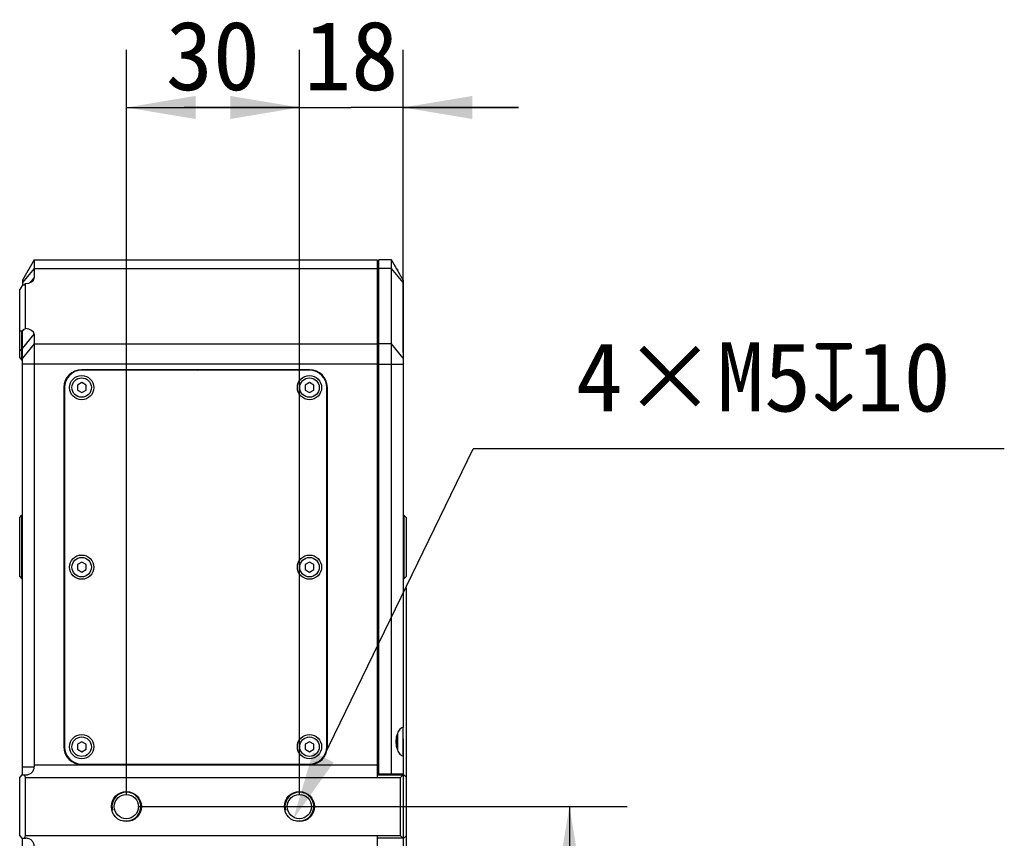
# Model space of a CAD drawing. Header units: millimetres. Extents: x 25 to 415, y 5 to 292.
# Tile 34 of 38: x 230 to 273, y 166 to 201. Entities that reach past the tile are written whole.
import ezdxf
from ezdxf.enums import TextEntityAlignment as Align

# ---------------------------------------------------------------- set-up
doc = ezdxf.new("R2010")
doc.units = ezdxf.units.MM
doc.header["$LTSCALE"] = 23.1
doc.header["$PDMODE"] = 3
doc.header["$PDSIZE"] = 8
doc.layers.get('0').update_dxf_attribs({"linetype": 'CONTINUOUS'})
doc.layers.get('Defpoints').update_dxf_attribs({"linetype": 'CONTINUOUS'})
doc.layers.add('00_COMPONENTS', color=7, linetype='CONTINUOUS')
doc.layers.add('51__DRAFT_DIMS', color=7, linetype='CONTINUOUS')
doc.styles.get("Standard").update_dxf_attribs({"font": 'simfang.ttf'})
doc.dimstyles.new('DIMSTYLE_1', dxfattribs={"dimtxt": 3, "dimasz": 3, "dimexe": 2.5, "dimexo": 0.5, "dimgap": 0.75, "dimtad": 1, "dimlfac": 4, "dimdsep": 46, "dimtxsty": 'STANDARD', "dimblk": '_FILLED', "dimblk1": '_FILLED', "dimblk2": '_FILLED', "dimcen": 0.09, "dimclrt": 3, "dimazin": 2, "dimtp": 0.3, "dimtm": 0.3, "dimtfac": 1, "dimtofl": 0, "dimtmove": 0, "dimatfit": 3, "dimldrblk": '_FILLED', "dimfxl": 1, "dimtolj": 1, "dimarcsym": 0})
doc.dimstyles.new('DIMSTYLE_3', dxfattribs={"dimtxt": 3, "dimasz": 3, "dimexe": 2.5, "dimexo": 0.5, "dimgap": 0.75, "dimtad": 1, "dimlfac": 4, "dimdsep": 46, "dimtxsty": 'STANDARD', "dimblk": '_FILLED', "dimblk1": '_FILLED', "dimblk2": '_FILLED', "dimcen": 0.09, "dimclrt": 3, "dimazin": 2, "dimtp": 0.1, "dimtm": 0.1, "dimtfac": 1, "dimtofl": 0, "dimtmove": 0, "dimatfit": 3, "dimldrblk": '_FILLED', "dimfxl": 1, "dimtolj": 1, "dimarcsym": 0})
doc.dimstyles.new('DIMSTYLE_4', dxfattribs={"dimtxt": 3, "dimasz": 3, "dimexe": 2.5, "dimexo": 0.5, "dimtad": 1, "dimlfac": 4, "dimdsep": 46, "dimtxsty": 'STANDARD', "dimblk": '_FILLED', "dimblk1": '_FILLED', "dimblk2": '_FILLED', "dimcen": 0.09, "dimclrt": 3, "dimazin": 2, "dimtp": 0.1, "dimtm": 0.1, "dimtfac": 1, "dimtofl": 0, "dimtmove": 0, "dimatfit": 1, "dimldrblk": '_FILLED', "dimfxl": 1, "dimtolj": 1, "dimarcsym": 0})
doc.dimstyles.new('DIMSTYLE_6', dxfattribs={"dimtxt": 3, "dimasz": 3, "dimexe": 2.5, "dimexo": 0.5, "dimgap": 0.75, "dimtad": 1, "dimlfac": 4, "dimdsep": 46, "dimtxsty": 'STANDARD', "dimblk": '_FILLED', "dimblk1": '_FILLED', "dimblk2": '_FILLED', "dimcen": 0.09, "dimclrt": 3, "dimazin": 2, "dimtp": 0.2, "dimtm": 0.2, "dimtfac": 1, "dimtofl": 0, "dimtmove": 0, "dimatfit": 3, "dimldrblk": '_FILLED', "dimfxl": 1, "dimtolj": 1, "dimarcsym": 0})

# ---------------------------------------------------------------- blocks, each defined once
blk = doc.blocks.new('_FILLED')
at = {"color": 0, "linetype": 'ByBlock'}
blk.add_solid([(0, 0), (-1, 0.167), (-1, -0.167)], dxfattribs=at)
blk = doc.blocks.new('*D18')
at = {"layer": '51__DRAFT_DIMS', "color": 4}
for p, q in [((235.153, 167.332), (256.359, 167.332)), ((253.859, 167.332), (253.859, 159.207)), ((253.859, 151.082), (253.859, 159.207)), ((235.153, 151.082), (256.359, 151.082))]:
    blk.add_line(p, q, dxfattribs=at)
at = {"layer": '51__DRAFT_DIMS', "color": 4, "xscale": 3, "yscale": 3, "zscale": 3}
for p, rotation in [((253.859, 167.332), 90), ((253.859, 151.082), 270)]:
    blk.add_blockref('_FILLED', p, dxfattribs=dict(at, rotation=rotation))
at = {"layer": '51__DRAFT_DIMS', "color": 3}
blk.add_text('65', height=3, rotation=90, dxfattribs=at).set_placement((253.109, 159.207), align=Align.CENTER)
blk = doc.blocks.new('*D20')
at = {"layer": '51__DRAFT_DIMS', "color": 4}
for p, q in [((242.153, 167.832), (242.153, 200.126)), ((246.653, 187.002), (246.653, 200.126)), ((242.153, 197.626), (237.153, 197.626)), ((237.153, 197.626), (244.403, 197.626)), ((251.653, 197.626), (244.403, 197.626)), ((246.653, 197.626), (251.653, 197.626))]:
    blk.add_line(p, q, dxfattribs=at)
at = {"layer": '51__DRAFT_DIMS', "color": 4, "xscale": 3, "yscale": 3, "zscale": 3}
blk.add_blockref('_FILLED', (242.153, 197.626), dxfattribs=at)
at = {"layer": '51__DRAFT_DIMS', "color": 4, "xscale": 3, "yscale": 3, "zscale": 3, "rotation": 180}
blk.add_blockref('_FILLED', (246.653, 197.626), dxfattribs=at)
at = {"layer": '51__DRAFT_DIMS', "color": 3}
blk.add_text('18', height=3, dxfattribs=at).set_placement((244.403, 198.376), align=Align.CENTER)
blk = doc.blocks.new('*D21')
at = {"layer": '51__DRAFT_DIMS', "color": 4}
for p, q in [((234.653, 167.832), (234.653, 200.126)), ((242.153, 167.832), (242.153, 200.126)), ((234.653, 197.626), (238.403, 197.626)), ((242.153, 197.626), (238.403, 197.626))]:
    blk.add_line(p, q, dxfattribs=at)
at = {"layer": '51__DRAFT_DIMS', "color": 4, "xscale": 3, "yscale": 3, "zscale": 3, "rotation": 180}
blk.add_blockref('_FILLED', (234.653, 197.626), dxfattribs=at)
at = {"layer": '51__DRAFT_DIMS', "color": 4, "xscale": 3, "yscale": 3, "zscale": 3}
blk.add_blockref('_FILLED', (242.153, 197.626), dxfattribs=at)
at = {"layer": '51__DRAFT_DIMS', "color": 3}
blk.add_text('30', height=3, dxfattribs=at).set_placement((238.403, 198.376), align=Align.CENTER)
blk = doc.blocks.new('*D22')
at = {"layer": '51__DRAFT_DIMS', "color": 4}
for p, q in [((246.778, 176.807), (246.778, 118.709)), ((246.653, 170.265), (246.653, 118.709)), ((246.653, 121.209), (241.653, 121.209)), ((241.653, 121.209), (246.716, 121.209)), ((255.561, 121.209), (246.716, 121.209)), ((246.778, 121.209), (255.561, 121.209))]:
    blk.add_line(p, q, dxfattribs=at)
at = {"layer": '51__DRAFT_DIMS', "color": 4, "xscale": 3, "yscale": 3, "zscale": 3}
blk.add_blockref('_FILLED', (246.653, 121.209), dxfattribs=at)
at = {"layer": '51__DRAFT_DIMS', "color": 4, "xscale": 3, "yscale": 3, "zscale": 3, "rotation": 180}
blk.add_blockref('_FILLED', (246.778, 121.209), dxfattribs=at)
at = {"layer": '51__DRAFT_DIMS', "color": 3}
blk.add_text('0.5', height=3, dxfattribs=at).set_placement((248.951, 121.959))
blk = doc.blocks.new('*D24')
at = {"layer": '51__DRAFT_DIMS', "color": 0, "lineweight": -2}
for p in [(243.192, 169.468), (272.713, 182.827)]:
    blk.add_line(p, (249.687, 182.827), dxfattribs=at)
at = {"layer": 'Defpoints', "color": 0}
for p in [(242.426, 167.894), (241.88, 166.77)]:
    blk.add_point(p, dxfattribs=at)
at = {"layer": '51__DRAFT_DIMS', "color": 0, "linetype": 'ByBlock', "lineweight": -2, "xscale": 3, "yscale": 3, "zscale": 3, "rotation": 244.0700526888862}
blk.add_blockref('_FILLED', (241.88, 166.77), dxfattribs=at)
at = {"layer": '51__DRAFT_DIMS', "color": 3, "insert": (254.133, 187.452), "char_height": 3, "attachment_point": 1, "line_spacing_factor": 0.9}
blk.add_mtext('\\A1;{4×M5{\\fgdt;x}10}', dxfattribs=at)

msp = doc.modelspace()

# ---------------------------------------------------------------- linework, layer by layer
at = {"layer": '00_COMPONENTS', "color": 7}
for p, q in [((230.6531, 191.0199), (230.1531, 190.1449)), ((230.6531, 191.0199), (230.6531, 190.2396)), ((230.6531, 191.0199), (245.5281, 191.0199)), ((245.5281, 191.0199), (245.5281, 168.5824)), ((245.6031, 168.7449), (245.6031, 191.0199)), ((246.1531, 191.0199), (245.6031, 191.0199)), ((246.1531, 168.7449), (246.1531, 191.0199)), ((246.6531, 190.1449), (246.1531, 191.0199)), ((245.5281, 190.7199), (245.6031, 190.7199)), ((246.3781, 190.6324), (246.3745, 190.6324)), ((246.4031, 190.6074), (246.4031, 190.5824)), ((230.1531, 190.1449), (230.1531, 189.9038)), ((230.2781, 188.047), (230.2781, 189.9928)), ((246.6531, 190.1449), (246.6531, 170.7654)), ((230.1281, 189.8861), (230.0281, 189.7447)), ((230.0281, 186.7726), (230.0281, 189.7447)), ((230.2125, 189.9458), (230.1281, 189.8861)), ((230.0281, 187.9415), (230.1281, 187.9415)), ((230.1281, 187.9415), (230.2125, 188.0012)), ((230.1281, 186.6726), (230.1281, 187.9415)), ((230.1531, 168.7074), (230.1531, 187.9277)), ((230.6531, 187.8001), (230.6531, 169.1272)), ((230.0281, 186.7726), (230.1281, 186.6726)), ((230.1531, 186.6726), (230.1281, 186.6726)), ((242.5906, 186.2636), (232.7156, 186.2636)), ((242.5906, 186.2386), (232.7156, 186.2386)), ((232.7151, 185.7051), (232.5279, 185.5965)), ((232.9029, 185.5973), (232.7151, 185.7051)), ((242.5901, 185.7051), (242.4029, 185.5965)), ((242.7779, 185.5973), (242.5901, 185.7051)), ((231.9406, 185.4886), (231.9406, 169.9261)), ((231.9656, 185.4886), (231.9656, 169.9261)), ((232.5279, 185.5965), (232.5284, 185.38)), ((232.5284, 185.38), (232.7161, 185.2721)), ((232.7161, 185.2721), (232.9034, 185.3808)), ((232.9034, 185.3808), (232.9029, 185.5973)), ((242.4029, 185.5965), (242.4034, 185.38)), ((242.4034, 185.38), (242.5911, 185.2721)), ((242.5911, 185.2721), (242.7784, 185.3808)), ((242.7784, 185.3808), (242.7779, 185.5973)), ((243.3406, 169.9261), (243.3406, 185.4886)), ((243.3656, 169.9261), (243.3656, 185.4886)), ((230.0281, 179.8574), (230.1281, 179.9574)), ((230.0281, 177.3074), (230.0281, 179.8574)), ((230.1281, 177.2074), (230.1281, 179.9574)), ((230.1531, 179.9574), (230.1281, 179.9574)), ((246.6781, 179.9574), (246.6531, 179.9574)), ((246.6781, 179.9574), (246.6781, 177.2074)), ((246.7781, 179.8574), (246.6781, 179.9574)), ((246.7781, 179.8574), (246.7781, 177.3074)), ((232.7151, 177.9239), (232.5279, 177.8152)), ((232.5279, 177.8152), (232.5284, 177.5987)), ((232.5284, 177.5987), (232.7161, 177.4909)), ((232.9029, 177.8161), (232.7151, 177.9239)), ((232.7161, 177.4909), (232.9034, 177.5996)), ((232.9034, 177.5996), (232.9029, 177.8161)), ((242.5901, 177.9239), (242.4029, 177.8152)), ((242.4029, 177.8152), (242.4034, 177.5987)), ((242.4034, 177.5987), (242.5911, 177.4909)), ((242.7779, 177.8161), (242.5901, 177.9239)), ((242.5911, 177.4909), (242.7784, 177.5996)), ((242.7784, 177.5996), (242.7779, 177.8161)), ((230.0281, 177.3074), (230.1281, 177.2074)), ((230.1531, 177.2074), (230.1281, 177.2074)), ((246.6781, 177.2074), (246.6531, 177.2074)), ((246.7781, 177.3074), (246.6781, 177.2074)), ((246.6531, 169.5252), (246.6531, 170.7604)), ((246.4031, 170.5026), (246.4031, 169.7872)), ((232.7151, 170.1426), (232.5279, 170.034)), ((232.5279, 170.034), (232.5284, 169.8175)), ((232.9029, 170.0348), (232.7151, 170.1426)), ((232.9034, 169.8183), (232.9029, 170.0348)), ((242.5901, 170.1426), (242.4029, 170.034)), ((242.4029, 170.034), (242.4034, 169.8175)), ((242.7779, 170.0348), (242.5901, 170.1426)), ((242.7784, 169.8183), (242.7779, 170.0348)), ((232.5284, 169.8175), (232.7161, 169.7096)), ((232.7161, 169.7096), (232.9034, 169.8183)), ((242.4034, 169.8175), (242.5911, 169.7096)), ((242.5911, 169.7096), (242.7784, 169.8183)), ((246.6531, 169.5244), (246.6531, 168.7075)), ((232.7156, 169.1761), (242.5906, 169.1761)), ((232.7156, 169.1511), (242.5906, 169.1511)), ((230.1281, 168.7074), (230.0281, 168.6074)), ((230.0281, 166.0574), (230.0281, 168.6074)), ((230.1281, 168.7074), (230.2915, 168.7074)), ((245.5281, 168.7449), (246.6531, 168.7449)), ((245.5281, 168.7074), (246.6781, 168.7074)), ((246.6531, 168.7074), (246.5281, 168.5824)), ((246.7781, 168.6074), (246.6781, 168.7074)), ((246.7781, 168.6074), (246.7781, 166.0574)), ((230.2781, 166.0824), (230.2781, 168.5824)), ((246.5281, 168.5824), (230.2781, 168.5824)), ((246.5281, 168.5824), (246.5281, 166.0824)), ((230.0281, 166.0574), (230.1281, 165.9574)), ((230.2781, 166.0824), (246.5281, 166.0824)), ((245.5281, 166.0824), (245.5281, 152.3324)), ((246.5281, 166.0824), (246.6531, 165.9574)), ((246.6781, 165.9574), (246.7781, 166.0574)), ((230.1281, 165.9574), (230.2915, 165.9574)), ((230.1531, 152.4574), (230.1531, 165.9574)), ((246.6781, 165.9574), (245.5281, 165.9574))]:
    msp.add_line(p, q, dxfattribs=at)
at = {"layer": '00_COMPONENTS', "color": 4}
for p, q in [((230.6531, 190.6538), (230.1531, 190.0351)), ((230.6531, 190.6538), (245.5281, 190.6538)), ((245.5281, 190.4416), (245.6031, 190.4416)), ((246.1531, 190.6538), (245.6031, 190.6538)), ((246.6531, 190.0351), (246.1531, 190.6538)), ((246.3781, 190.6324), (246.3781, 190.6261)), ((230.4939, 190.0426), (230.6531, 190.2396)), ((230.1531, 187.9277), (230.2125, 188.0012)), ((230.1531, 187.1814), (230.6531, 187.8001)), ((230.0281, 187.1461), (230.1281, 187.0753)), ((230.1531, 187.0753), (230.1281, 187.0753)), ((230.6531, 187.386), (230.1531, 186.7673)), ((230.6531, 187.386), (245.5281, 187.386)), ((245.5281, 187.1741), (245.6031, 187.1741)), ((246.1531, 187.3863), (245.6031, 187.3863)), ((246.6531, 186.7676), (246.1531, 187.3863)), ((245.5281, 186.5021), (230.1531, 186.5021)), ((237.7355, 186.2386), (237.7605, 186.2636)), ((245.5281, 186.5024), (246.6531, 186.5024)), ((231.9406, 180.4437), (231.9656, 180.4687)), ((243.3406, 179.9643), (243.3656, 179.9893)), ((246.3781, 170.4298), (246.3781, 169.8599)), ((245.5281, 169.7449), (245.6031, 169.7449)), ((230.1531, 169.0574), (230.6542, 169.0574)), ((245.5281, 169.1272), (230.6531, 169.1272)), ((232.5462, 169.1699), (232.5673, 169.191))]:
    msp.add_line(p, q, dxfattribs=at)
at = {"layer": '00_COMPONENTS', "color": 7}
for centre, radius in [((232.7156, 185.4886), 0.525), ((242.5906, 185.4886), 0.525), ((232.7156, 177.7074), 0.525), ((242.5906, 177.7074), 0.525), ((232.7156, 169.9261), 0.525), ((242.5906, 169.9261), 0.525), ((234.6531, 167.3324), 0.65), ((234.6531, 167.3324), 0.525), ((242.1531, 167.3324), 0.65), ((242.1531, 167.3324), 0.525)]:
    msp.add_circle(centre, radius, dxfattribs=at)
at = {"layer": '00_COMPONENTS', "color": 4}
for centre in [(232.7156, 185.4886), (242.5906, 185.4886), (232.7156, 177.7074), (242.5906, 177.7074), (232.7156, 169.9261), (242.5906, 169.9261)]:
    msp.add_circle(centre, 0.422, dxfattribs=at)
at = {"layer": '00_COMPONENTS', "color": 7}
for centre, radius, start, end in [((246.3781, 190.6074), 0.025, 360, 90), ((232.7156, 185.4886), 0.775, 90, 180), ((232.7156, 185.4886), 0.75, 90, 180), ((242.5906, 185.4886), 0.775, 0, 90), ((242.5906, 185.4886), 0.75, 0, 90), ((232.7156, 169.9261), 0.775, 180, 270), ((232.7156, 169.9261), 0.75, 180, 270), ((242.5906, 169.9261), 0.775, 270, 360), ((242.5906, 169.9261), 0.75, 270, 360)]:
    msp.add_arc(centre, radius, start, end, dxfattribs=at)
at = {"layer": '00_COMPONENTS', "color": 4}
for centre in [(234.6531, 167.3324), (242.1531, 167.3324)]:
    msp.add_arc(centre, 0.625, 255, 195, dxfattribs=at)
at = {"layer": '00_COMPONENTS', "color": 7}
for centre, major_axis, ratio, start_param, end_param in [((230.2125, 190.1933), (0.933, 0.6911), 0.1726721, -1.6980145, -1.6282183), ((230.25, 190.2396), (0.4031, 0), 0.6139406, 4.7821851, 6.2831853), ((230.2125, 187.7537), (0.933, 0.6911), 0.1726721, 1.373782, 1.4435782), ((230.25, 187.8001), (0.4031, 0), 0.6139406, 0, 1.5010002), ((231.3674, 169.1272), (0, 1.25), 0.5714286, -4.712389, -4.6564699), ((231.4031, 169.1272), (1.25, 0), 1, -2.7990428, -2.6905658), ((231.4031, 165.5375), (1.25, 0), 1, 2.6905658, 2.7990428)]:
    msp.add_ellipse(centre, major_axis=major_axis, ratio=ratio, start_param=start_param, end_param=end_param, dxfattribs=at)
for points, knots in [([(246.6531, 170.7654), (246.6283, 170.7601), (246.5772, 170.7391), (246.5092, 170.683), (246.4487, 170.6025), (246.4172, 170.5381), (246.4031, 170.5026)], [0, 0, 0, 0, 0.2026505, 0.4310363, 0.6953142, 1, 1, 1, 1]), ([(246.4031, 170.5026), (246.3816, 170.4486), (246.3493, 170.3303), (246.3334, 170.1449), (246.3493, 169.9595), (246.3816, 169.8412), (246.4031, 169.7872)], [0, 0, 0, 0, 0.23884, 0.5, 0.76116, 1, 1, 1, 1]), ([(246.4031, 169.7872), (246.4172, 169.7517), (246.4487, 169.6872), (246.5092, 169.6067), (246.5772, 169.5506), (246.6283, 169.5297), (246.6531, 169.5244)], [0, 0, 0, 0, 0.3046858, 0.5689637, 0.7973495, 1, 1, 1, 1]), ([(230.2915, 168.7074), (230.3388, 168.7074), (230.4107, 168.7184), (230.4965, 168.7586), (230.5532, 168.8012), (230.5992, 168.8551), (230.6324, 168.9177), (230.6517, 168.9862), (230.655, 169.0337), (230.6542, 169.0574)], [0, 0, 0, 0, 0.2511725, 0.3762647, 0.5006461, 0.624738, 0.7491269, 0.8742097, 1, 1, 1, 1]), ([(230.6542, 165.6074), (230.655, 165.6311), (230.6517, 165.6786), (230.6324, 165.7471), (230.5992, 165.8097), (230.5532, 165.8635), (230.4965, 165.9062), (230.4107, 165.9463), (230.3388, 165.9574), (230.2915, 165.9574)], [0, 0, 0, 0, 0.1257903, 0.2508731, 0.375262, 0.4993539, 0.6237353, 0.7488275, 1, 1, 1, 1])]:
    msp.add_open_spline(points, degree=3, knots=knots, dxfattribs=at)

# ---------------------------------------------------------------- dimensions: what is measured, and where the dimension line sits
at = {"layer": '51__DRAFT_DIMS', "color": 4}
for base, p1, p2, angle, dimstyle, picture, middle in [((234.6531, 197.6263), (242.1531, 167.3324), (234.6531, 167.3324), 180, 'DIMSTYLE_6', '*D21', (238.3943, 197.6263)), ((242.1531, 197.6263), (246.6531, 186.5024), (242.1531, 167.3324), 180, 'DIMSTYLE_6', '*D20', (244.4998, 197.6263)), ((253.8592, 151.0824), (234.6531, 167.3324), (234.6531, 151.0824), 270, 'DIMSTYLE_1', '*D18', (253.8592, 159.1459))]:
    dim = msp.add_linear_dim(base=base, p1=p1, p2=p2, angle=angle, dimstyle=dimstyle, dxfattribs=at)
    dim.commit()
    dim.dimension.update_dxf_attribs({"geometry": picture, "text_midpoint": middle, "dimtype": 160})
dim = msp.add_diameter_dim_2p(p1=(242.4264, 167.8945), p2=(241.8798, 166.7703), text='{4×M<>{\\fgdt;x}10}', dimstyle='DIMSTYLE_4', override={"dimtih": 1, "dimtoh": 1, "dimpost": '<>'}, dxfattribs=at)
dim.commit()
dim.dimension.update_dxf_attribs({"geometry": '*D24', "text_midpoint": (263.423, 182.827), "dimtype": 163})
dim = msp.add_linear_dim(base=(246.7781, 121.2093), p1=(246.6531, 170.7654), p2=(246.7781, 177.3074), dimstyle='DIMSTYLE_3', dxfattribs=at)
dim.commit()
dim.dimension.update_dxf_attribs({"geometry": '*D22', "text_midpoint": (252.1917, 121.2093), "dimtype": 160})

doc.saveas('drawing.dxf')
